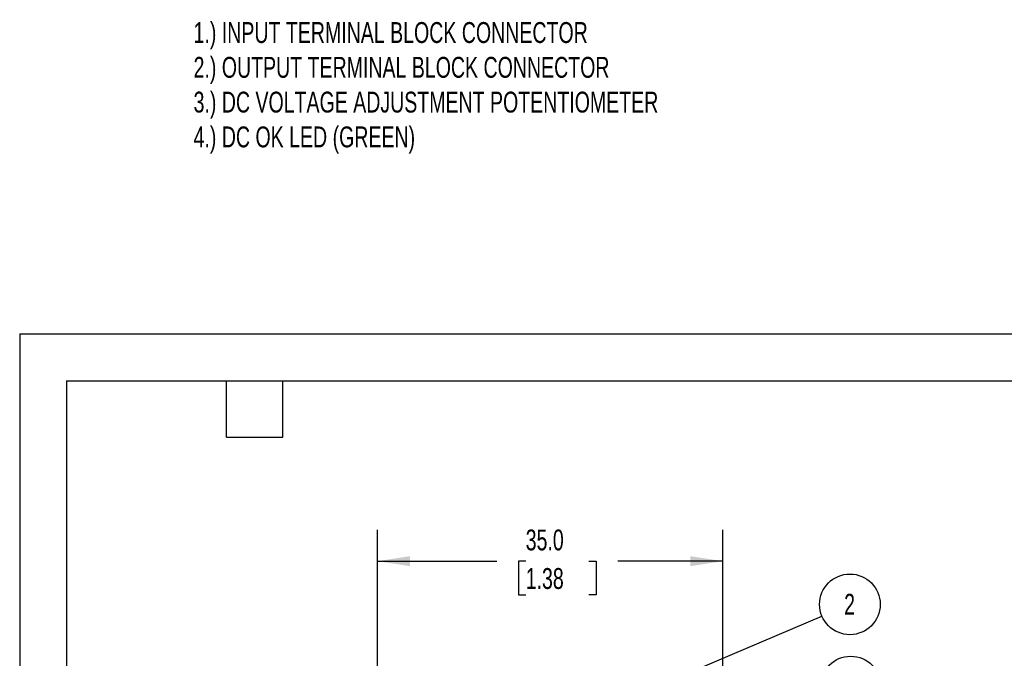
# Model space of a CAD drawing. Header units: millimetres. Extents: x 0 to 271, y 0 to 200.
# Tile 3 of 8: x 0 to 100, y 129 to 194. Entities that reach past the tile are written whole.
import ezdxf

# ---------------------------------------------------------------- set-up
doc = ezdxf.new("R2010")
doc.units = ezdxf.units.MM
doc.layers.add('DIMENSIONS', color=140, linetype='Continuous', lineweight=25)
doc.layers.add('TEXT', color=140, linetype='Continuous', lineweight=25)
doc.styles.add('SLDTEXTSTYLE0', font='TXT', dxfattribs={"width": 0.7})
doc.dimstyles.new('SLDDIMSTYLE0', dxfattribs={"dimtxt": 2.158008, "dimasz": 3.302, "dimexe": 0, "dimexo": 0.0625, "dimgap": 0.539502, "dimtad": 0, "dimtih": 1, "dimtoh": 1, "dimdec": 1, "dimrnd": 1e-09, "dimzin": 4, "dimdsep": 46, "dimtxsty": 'SLDTEXTSTYLE0', "dimsah": 1, "dimcen": 0.09, "dimadec": 0, "dimazin": 1, "dimtfac": 1, "dimtdec": 1, "dimtofl": 0, "dimtmove": 0, "dimatfit": 3, "dimfxl": 0, "dimfrac": 2, "dimtolj": 1, "dimtzin": 12, "dimarcsym": 0})
doc.dimstyles.new('SLDDIMSTYLE2', dxfattribs={"dimtxt": 0.18, "dimasz": 3.302, "dimexe": 0, "dimexo": 0.0625, "dimgap": 0, "dimtad": 0, "dimtih": 1, "dimtoh": 1, "dimdec": 0, "dimrnd": 1e-09, "dimzin": 0, "dimdsep": 46, "dimtxsty": 'Standard', "dimsah": 1, "dimcen": 0.09, "dimadec": 0, "dimazin": 0, "dimtfac": 3.302, "dimtdec": 0, "dimtofl": 0, "dimtmove": 0, "dimatfit": 3, "dimfxl": 0, "dimfrac": 2, "dimtolj": 1, "dimtzin": 0, "dimarcsym": 0})

# ---------------------------------------------------------------- blocks, each defined once
blk = doc.blocks.new('_D')
at = {"layer": 'DIMENSIONS'}
for p, q in [((36.277, 128.209), (36.277, 142.061)), ((71.277, 128.209), (71.277, 142.061)), ((36.277, 138.886), (48.374, 138.886)), ((51.298, 138.886), (50.573, 138.886)), ((50.573, 138.886), (50.573, 135.456)), ((57.711, 138.886), (58.435, 138.886)), ((58.435, 138.886), (58.435, 135.456)), ((71.277, 138.886), (60.635, 138.886)), ((50.573, 135.456), (51.298, 135.456)), ((58.435, 135.456), (57.711, 135.456))]:
    blk.add_line(p, q, dxfattribs=at)
for points in [[(36.277, 138.886), (39.579, 138.378), (39.579, 139.394)], [(71.277, 138.886), (67.975, 139.394), (67.975, 138.378)]]:
    blk.add_solid(points, dxfattribs=at)
at = {"layer": 'DIMENSIONS', "char_height": 2.1167, "attachment_point": 1, "style": 'SLDTEXTSTYLE0'}
for s, insert in [('35.0', (51.298, 142.097)), ('1.38', (51.298, 138.185))]:
    blk.add_mtext(s, dxfattribs=dict(at, insert=insert))
blk = doc.blocks.new('SW_NOTE_0_1')
at = {"layer": 'DIMENSIONS', "color": 0}
blk.add_circle((2.831, 1.201), 3.075, dxfattribs=at)
at = {"layer": 'DIMENSIONS', "color": 0, "insert": (2.793, 2.268), "char_height": 2.117, "attachment_point": 2, "style": 'SLDTEXTSTYLE0'}
blk.add_mtext('2', dxfattribs=at)
blk = doc.blocks.new('SW_NOTE_0_2')
at = {"layer": 'DIMENSIONS', "color": 0}
blk.add_circle((3, 0.674), 3.075, dxfattribs=at)
at = {"layer": 'DIMENSIONS', "color": 0, "insert": (2.962, 1.742), "char_height": 2.117, "attachment_point": 2, "style": 'SLDTEXTSTYLE0'}
blk.add_mtext('3', dxfattribs=at)

msp = doc.modelspace()

# ---------------------------------------------------------------- linework, layer by layer
at = {"color": 7, "linetype": 'Continuous'}
for q in [(0.002, 0.002), (209.552, 161.927)]:
    msp.add_line((0.002, 161.927), q, dxfattribs=at)
at = {"layer": 'TEXT'}
for p, q in [((4.762, 157.162), (204.787, 157.162)), ((4.762, 157.162), (4.762, 4.762)), ((20.955, 151.447), (20.955, 157.162)), ((26.67, 151.447), (26.67, 157.162)), ((20.955, 151.447), (26.67, 151.447))]:
    msp.add_line(p, q, dxfattribs=at)

# ---------------------------------------------------------------- block references
at = {"layer": 'DIMENSIONS'}
for name, p in [('SW_NOTE_0_1', (81.336, 133.305)), ('SW_NOTE_0_2', (81.25, 125.498))]:
    msp.add_blockref(name, p, dxfattribs=at)

# ---------------------------------------------------------------- texts
at = {"layer": 'DIMENSIONS', "insert": (17.63, 193.56), "char_height": 2.116667, "attachment_point": 1, "style": 'SLDTEXTSTYLE0'}
msp.add_mtext('1.) INPUT TERMINAL BLOCK CONNECTOR^J2.) OUTPUT TERMINAL BLOCK CONNECTOR^J3.) DC VOLTAGE ADJUSTMENT POTENTIOMETER^J4.) DC OK LED (GREEN)', dxfattribs=at)

# ---------------------------------------------------------------- dimensions: what is measured, and where the dimension line sits
at = {"layer": 'DIMENSIONS'}
dim = msp.add_linear_dim(base=(71.277, 138.886), p1=(36.277, 126.939), p2=(71.277, 126.939), angle=0, dimstyle='SLDDIMSTYLE0', dxfattribs=at)
dim.commit()
dim.dimension.update_dxf_attribs({"geometry": '_D', "text_midpoint": (54.504, 138.886), "dimtype": 160})

# ---------------------------------------------------------------- leaders
msp.add_leader([(59.728, 124.14), (81.336, 133.305)], dimstyle='SLDDIMSTYLE2', dxfattribs=at)

doc.saveas('drawing.dxf')
